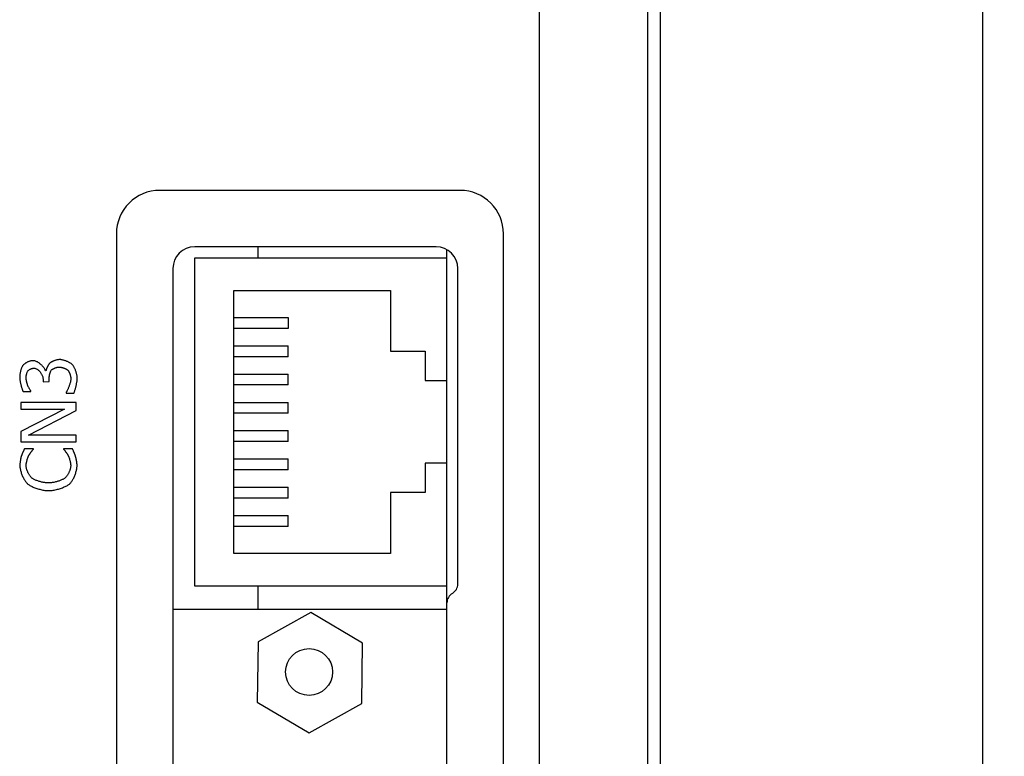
# Model space of a CAD drawing. Header units: millimetres. Extents: x 1026 to 1372, y 127 to 478.
# Tile 18 of 33: x 1116 to 1162, y 356 to 390. Entities that reach past the tile are written whole.
import ezdxf

# ---------------------------------------------------------------- set-up
doc = ezdxf.new("R2010")
doc.units = ezdxf.units.MM
doc.layers.get('Defpoints').update_dxf_attribs({"color": 8})
doc.styles.add('Dimemsions', font='isocp.shx', dxfattribs={"bigfont": 'chineset.shx'})
doc.dimstyles.new('ISO-25', dxfattribs={"dimtxt": 3, "dimasz": 3, "dimexe": 1, "dimexo": 1, "dimgap": 1, "dimtad": 1, "dimdsep": 46, "dimtxsty": 'Dimemsions', "dimcen": 0, "dimclrd": 2, "dimclre": 2, "dimclrt": 2, "dimazin": 2, "dimtfac": 1, "dimtmove": 0, "dimatfit": 3, "dimfxl": 0, "dimarcsym": 0})

# ---------------------------------------------------------------- blocks, each defined once
blk = doc.blocks.new('*D13')
at = {"color": 2, "lineweight": -2}
for p, q in [((1140.806, 421.284), (1161.638, 421.284)), ((1160.638, 415.284), (1160.638, 271.284)), ((1140.806, 265.284), (1161.638, 265.284))]:
    blk.add_line(p, q, dxfattribs=at)
at = {"color": 2}
for points in [[(1159.638, 415.284), (1161.638, 415.284), (1160.638, 421.284)], [(1159.638, 271.284), (1161.638, 271.284), (1160.638, 265.284)]]:
    blk.add_solid(points, dxfattribs=at)
at = {"layer": 'Defpoints', "color": 0}
for p in [(1139.806, 421.284), (1139.806, 265.284), (1160.638, 265.284)]:
    blk.add_point(p, dxfattribs=at)
at = {"color": 2, "insert": (1154.638, 343.197), "char_height": 10, "attachment_point": 5, "rotation": 90, "style": 'Dimemsions'}
blk.add_mtext('156', dxfattribs=at)

msp = doc.modelspace()

# ---------------------------------------------------------------- linework, layer by layer
at = {"color": 7, "linetype": 'Continuous'}
for p, q in [((1145.806, 422.291), (1145.806, 262.284)), ((1140.249, 417.498), (1140.249, 277.07)), ((1145.242, 277.07), (1145.242, 417.498)), ((1136.606, 381.804), (1122.806, 381.804)), ((1120.806, 379.804), (1120.806, 275.084)), ((1138.606, 275.084), (1138.606, 379.804)), ((1135.506, 379.204), (1124.406, 379.204)), ((1127.306, 379.204), (1127.306, 378.704)), ((1136.006, 332.724), (1136.006, 379.057)), ((1124.406, 363.604), (1124.406, 378.704)), ((1124.406, 378.704), (1136.006, 378.704)), ((1123.406, 378.204), (1123.406, 332.724)), ((1136.506, 363.704), (1136.506, 378.204)), ((1126.206, 365.104), (1126.206, 377.204)), ((1126.206, 377.204), (1133.406, 377.204)), ((1133.406, 377.204), (1133.406, 374.404)), ((1126.206, 375.954), (1128.706, 375.954)), ((1128.706, 375.954), (1128.706, 375.454)), ((1128.706, 375.454), (1126.206, 375.454)), ((1126.206, 374.654), (1128.706, 374.654)), ((1128.706, 374.154), (1128.706, 374.654)), ((1118.065, 374.005), (1118.042, 373.999)), ((1118.088, 374.01), (1118.065, 374.005)), ((1118.111, 374.014), (1118.088, 374.01)), ((1118.134, 374.017), (1118.111, 374.014)), ((1118.156, 374.02), (1118.134, 374.017)), ((1118.178, 374.021), (1118.156, 374.02)), ((1118.199, 374.021), (1118.178, 374.021)), ((1118.221, 374.021), (1118.199, 374.021)), ((1118.244, 374.019), (1118.221, 374.021)), ((1118.268, 374.016), (1118.244, 374.019)), ((1118.293, 374.013), (1118.268, 374.016)), ((1118.319, 374.008), (1118.293, 374.013)), ((1118.345, 374.002), (1118.319, 374.008)), ((1118.372, 373.995), (1118.345, 374.002)), ((1128.706, 374.154), (1126.206, 374.154)), ((1133.406, 374.404), (1135.006, 374.404)), ((1135.006, 374.404), (1135.006, 373.054)), ((1116.417, 373.552), (1116.41, 373.528)), ((1116.425, 373.576), (1116.417, 373.552)), ((1116.433, 373.599), (1116.425, 373.576)), ((1116.441, 373.621), (1116.433, 373.599)), ((1116.449, 373.642), (1116.441, 373.621)), ((1116.458, 373.663), (1116.449, 373.642)), ((1116.466, 373.682), (1116.458, 373.663)), ((1116.475, 373.7), (1116.466, 373.682)), ((1116.484, 373.717), (1116.475, 373.7)), ((1116.494, 373.732), (1116.484, 373.717)), ((1116.503, 373.746), (1116.494, 373.732)), ((1116.514, 373.76), (1116.503, 373.746)), ((1116.526, 373.774), (1116.514, 373.76)), ((1116.54, 373.788), (1116.526, 373.774)), ((1116.555, 373.801), (1116.54, 373.788)), ((1116.571, 373.815), (1116.555, 373.801)), ((1116.588, 373.828), (1116.571, 373.815)), ((1116.606, 373.841), (1116.588, 373.828)), ((1116.625, 373.854), (1116.606, 373.841)), ((1116.645, 373.866), (1116.625, 373.854)), ((1116.666, 373.878), (1116.645, 373.866)), ((1116.687, 373.89), (1116.666, 373.878)), ((1116.709, 373.901), (1116.687, 373.89)), ((1116.731, 373.911), (1116.709, 373.901)), ((1116.753, 373.921), (1116.731, 373.911)), ((1116.776, 373.93), (1116.753, 373.921)), ((1116.773, 373.535), (1116.794, 373.55)), ((1116.799, 373.938), (1116.776, 373.93)), ((1116.794, 373.55), (1116.817, 373.565)), ((1116.822, 373.946), (1116.799, 373.938)), ((1116.817, 373.565), (1116.836, 373.575)), ((1116.844, 373.953), (1116.822, 373.946)), ((1116.836, 373.575), (1116.848, 373.582)), ((1116.867, 373.958), (1116.844, 373.953)), ((1116.848, 373.582), (1116.861, 373.588)), ((1116.861, 373.588), (1116.875, 373.594)), ((1116.889, 373.963), (1116.867, 373.958)), ((1116.875, 373.594), (1116.888, 373.6)), ((1116.888, 373.6), (1116.902, 373.605)), ((1116.91, 373.967), (1116.889, 373.963)), ((1116.902, 373.605), (1116.915, 373.61)), ((1116.932, 373.97), (1116.91, 373.967)), ((1116.915, 373.61), (1116.929, 373.614)), ((1116.929, 373.614), (1116.943, 373.618)), ((1116.953, 373.972), (1116.932, 373.97)), ((1116.943, 373.618), (1116.963, 373.622)), ((1116.972, 373.972), (1116.953, 373.972)), ((1116.963, 373.622), (1116.989, 373.626)), ((1116.999, 373.971), (1116.972, 373.972)), ((1116.989, 373.626), (1117.007, 373.626)), ((1117.027, 373.967), (1116.999, 373.971)), ((1117.007, 373.626), (1117.033, 373.625)), ((1117.055, 373.96), (1117.027, 373.967)), ((1117.033, 373.625), (1117.059, 373.621)), ((1117.084, 373.951), (1117.055, 373.96)), ((1117.059, 373.621), (1117.085, 373.614)), ((1117.114, 373.94), (1117.084, 373.951)), ((1117.085, 373.614), (1117.111, 373.604)), ((1117.111, 373.604), (1117.136, 373.592)), ((1117.144, 373.926), (1117.114, 373.94)), ((1117.136, 373.592), (1117.161, 373.578)), ((1117.174, 373.911), (1117.144, 373.926)), ((1117.161, 373.578), (1117.186, 373.562)), ((1117.204, 373.894), (1117.174, 373.911)), ((1117.186, 373.562), (1117.21, 373.543)), ((1117.233, 373.875), (1117.204, 373.894)), ((1117.263, 373.855), (1117.233, 373.875)), ((1117.291, 373.833), (1117.263, 373.855)), ((1117.32, 373.81), (1117.291, 373.833)), ((1117.347, 373.786), (1117.32, 373.81)), ((1117.373, 373.762), (1117.347, 373.786)), ((1117.398, 373.737), (1117.373, 373.762)), ((1117.421, 373.711), (1117.398, 373.737)), ((1117.443, 373.684), (1117.421, 373.711)), ((1117.464, 373.658), (1117.443, 373.684)), ((1117.482, 373.631), (1117.464, 373.658)), ((1117.498, 373.605), (1117.482, 373.631)), ((1117.513, 373.579), (1117.498, 373.605)), ((1117.524, 373.553), (1117.513, 373.579)), ((1117.534, 373.528), (1117.524, 373.553)), ((1117.578, 373.551), (1117.574, 373.538)), ((1117.582, 373.565), (1117.578, 373.551)), ((1117.587, 373.579), (1117.582, 373.565)), ((1117.593, 373.594), (1117.587, 373.579)), ((1117.599, 373.61), (1117.593, 373.594)), ((1117.605, 373.626), (1117.599, 373.61)), ((1117.611, 373.642), (1117.605, 373.626)), ((1117.618, 373.658), (1117.611, 373.642)), ((1117.626, 373.675), (1117.618, 373.658)), ((1117.633, 373.691), (1117.626, 373.675)), ((1117.641, 373.707), (1117.633, 373.691)), ((1117.649, 373.723), (1117.641, 373.707)), ((1117.658, 373.739), (1117.649, 373.723)), ((1117.666, 373.755), (1117.658, 373.739)), ((1117.675, 373.77), (1117.666, 373.755)), ((1117.684, 373.784), (1117.675, 373.77)), ((1117.693, 373.798), (1117.684, 373.784)), ((1117.702, 373.811), (1117.693, 373.798)), ((1117.711, 373.823), (1117.702, 373.811)), ((1117.72, 373.834), (1117.711, 373.823)), ((1117.73, 373.845), (1117.72, 373.834)), ((1117.739, 373.855), (1117.73, 373.845)), ((1117.751, 373.865), (1117.739, 373.855)), ((1117.764, 373.875), (1117.751, 373.865)), ((1117.778, 373.885), (1117.764, 373.875)), ((1117.793, 373.895), (1117.778, 373.885)), ((1117.81, 373.905), (1117.793, 373.895)), ((1117.828, 373.915), (1117.81, 373.905)), ((1117.825, 373.546), (1117.841, 373.56)), ((1117.846, 373.925), (1117.828, 373.915)), ((1117.841, 373.56), (1117.853, 373.569)), ((1117.866, 373.935), (1117.846, 373.925)), ((1117.853, 373.569), (1117.866, 373.578)), ((1117.886, 373.945), (1117.866, 373.935)), ((1117.866, 373.578), (1117.879, 373.587)), ((1117.879, 373.587), (1117.894, 373.595)), ((1117.907, 373.954), (1117.886, 373.945)), ((1117.894, 373.595), (1117.909, 373.603)), ((1117.929, 373.963), (1117.907, 373.954)), ((1117.909, 373.603), (1117.924, 373.612)), ((1117.924, 373.612), (1117.941, 373.619)), ((1117.951, 373.971), (1117.929, 373.963)), ((1117.941, 373.619), (1117.958, 373.627)), ((1117.973, 373.979), (1117.951, 373.971)), ((1117.958, 373.627), (1117.975, 373.634)), ((1117.996, 373.986), (1117.973, 373.979)), ((1117.975, 373.634), (1117.993, 373.641)), ((1117.993, 373.641), (1118.011, 373.647)), ((1118.019, 373.993), (1117.996, 373.986)), ((1118.011, 373.647), (1118.029, 373.652)), ((1118.042, 373.999), (1118.019, 373.993)), ((1118.029, 373.652), (1118.047, 373.658)), ((1118.047, 373.658), (1118.066, 373.662)), ((1118.066, 373.662), (1118.084, 373.666)), ((1118.084, 373.666), (1118.103, 373.67)), ((1118.103, 373.67), (1118.121, 373.672)), ((1118.121, 373.672), (1118.139, 373.674)), ((1118.139, 373.674), (1118.157, 373.676)), ((1118.157, 373.676), (1118.174, 373.676)), ((1118.174, 373.676), (1118.192, 373.676)), ((1118.192, 373.676), (1118.21, 373.674)), ((1118.21, 373.674), (1118.228, 373.673)), ((1118.228, 373.673), (1118.246, 373.67)), ((1118.246, 373.67), (1118.265, 373.667)), ((1118.265, 373.667), (1118.283, 373.664)), ((1118.283, 373.664), (1118.302, 373.659)), ((1118.302, 373.659), (1118.321, 373.655)), ((1118.321, 373.655), (1118.34, 373.65)), ((1118.34, 373.65), (1118.358, 373.644)), ((1118.358, 373.644), (1118.377, 373.638)), ((1118.399, 373.987), (1118.372, 373.995)), ((1118.377, 373.638), (1118.395, 373.631)), ((1118.395, 373.631), (1118.413, 373.625)), ((1118.426, 373.979), (1118.399, 373.987)), ((1118.413, 373.625), (1118.43, 373.617)), ((1118.453, 373.97), (1118.426, 373.979)), ((1118.43, 373.617), (1118.447, 373.61)), ((1118.447, 373.61), (1118.464, 373.602)), ((1118.48, 373.96), (1118.453, 373.97)), ((1118.464, 373.602), (1118.48, 373.595)), ((1118.507, 373.95), (1118.48, 373.96)), ((1118.48, 373.595), (1118.495, 373.586)), ((1118.495, 373.586), (1118.51, 373.578)), ((1118.534, 373.939), (1118.507, 373.95)), ((1118.51, 373.578), (1118.523, 373.57)), ((1118.523, 373.57), (1118.536, 373.561)), ((1118.561, 373.927), (1118.534, 373.939)), ((1118.536, 373.561), (1118.548, 373.553)), ((1118.548, 373.553), (1118.559, 373.544)), ((1118.586, 373.915), (1118.561, 373.927)), ((1118.611, 373.903), (1118.586, 373.915)), ((1118.636, 373.89), (1118.611, 373.903)), ((1118.659, 373.878), (1118.636, 373.89)), ((1118.681, 373.864), (1118.659, 373.878)), ((1118.702, 373.851), (1118.681, 373.864)), ((1118.722, 373.838), (1118.702, 373.851)), ((1118.74, 373.824), (1118.722, 373.838)), ((1118.756, 373.811), (1118.74, 373.824)), ((1118.771, 373.797), (1118.756, 373.811)), ((1118.786, 373.782), (1118.771, 373.797)), ((1118.8, 373.766), (1118.786, 373.782)), ((1118.814, 373.747), (1118.8, 373.766)), ((1118.829, 373.726), (1118.814, 373.747)), ((1118.843, 373.704), (1118.829, 373.726)), ((1118.856, 373.681), (1118.843, 373.704)), ((1118.87, 373.656), (1118.856, 373.681)), ((1118.883, 373.63), (1118.87, 373.656)), ((1118.896, 373.603), (1118.883, 373.63)), ((1118.908, 373.575), (1118.896, 373.603)), ((1118.92, 373.547), (1118.908, 373.575)), ((1116.36, 373.256), (1116.359, 373.233)), ((1116.359, 373.233), (1116.359, 373.211)), ((1116.359, 373.211), (1116.359, 373.188)), ((1116.359, 373.188), (1116.361, 373.164)), ((1116.362, 373.279), (1116.36, 373.256)), ((1116.361, 373.164), (1116.363, 373.138)), ((1116.364, 373.303), (1116.362, 373.279)), ((1116.363, 373.138), (1116.366, 373.11)), ((1116.367, 373.328), (1116.364, 373.303)), ((1116.366, 373.11), (1116.37, 373.081)), ((1116.371, 373.353), (1116.367, 373.328)), ((1116.375, 373.378), (1116.371, 373.353)), ((1116.38, 373.403), (1116.375, 373.378)), ((1116.385, 373.428), (1116.38, 373.403)), ((1116.39, 373.454), (1116.385, 373.428)), ((1116.397, 373.479), (1116.39, 373.454)), ((1116.403, 373.504), (1116.397, 373.479)), ((1116.41, 373.528), (1116.403, 373.504)), ((1116.653, 373.201), (1116.655, 373.226)), ((1116.653, 373.178), (1116.653, 373.201)), ((1116.654, 373.159), (1116.653, 373.178)), ((1116.655, 373.145), (1116.654, 373.159)), ((1116.655, 373.226), (1116.657, 373.247)), ((1116.657, 373.131), (1116.655, 373.145)), ((1116.657, 373.247), (1116.659, 373.261)), ((1116.659, 373.116), (1116.657, 373.131)), ((1116.659, 373.261), (1116.661, 373.275)), ((1116.661, 373.1), (1116.659, 373.116)), ((1116.661, 373.275), (1116.664, 373.289)), ((1116.663, 373.084), (1116.661, 373.1)), ((1116.664, 373.289), (1116.666, 373.304)), ((1116.666, 373.304), (1116.669, 373.318)), ((1116.669, 373.318), (1116.673, 373.333)), ((1116.673, 373.333), (1116.676, 373.348)), ((1116.676, 373.348), (1116.68, 373.362)), ((1116.68, 373.362), (1116.684, 373.376)), ((1116.684, 373.376), (1116.688, 373.39)), ((1116.688, 373.39), (1116.692, 373.404)), ((1116.692, 373.404), (1116.699, 373.424)), ((1116.699, 373.424), (1116.708, 373.449)), ((1116.708, 373.449), (1116.718, 373.47)), ((1116.718, 373.47), (1116.729, 373.489)), ((1116.729, 373.489), (1116.74, 373.504)), ((1116.74, 373.504), (1116.755, 373.519)), ((1116.755, 373.519), (1116.773, 373.535)), ((1117.21, 373.543), (1117.233, 373.523)), ((1117.233, 373.523), (1117.256, 373.502)), ((1117.256, 373.502), (1117.278, 373.478)), ((1117.278, 373.478), (1117.298, 373.454)), ((1117.298, 373.454), (1117.318, 373.428)), ((1117.318, 373.428), (1117.336, 373.401)), ((1117.336, 373.401), (1117.353, 373.374)), ((1117.353, 373.374), (1117.369, 373.345)), ((1117.369, 373.345), (1117.383, 373.316)), ((1117.383, 373.316), (1117.396, 373.287)), ((1117.396, 373.287), (1117.407, 373.257)), ((1117.407, 373.257), (1117.416, 373.227)), ((1117.416, 373.227), (1117.423, 373.198)), ((1117.423, 373.198), (1117.429, 373.168)), ((1117.429, 373.168), (1117.432, 373.139)), ((1117.432, 373.139), (1117.438, 372.997)), ((1117.54, 373.503), (1117.534, 373.528)), ((1117.565, 373.503), (1117.54, 373.503)), ((1117.567, 373.514), (1117.565, 373.503)), ((1117.57, 373.525), (1117.567, 373.514)), ((1117.574, 373.538), (1117.57, 373.525)), ((1117.713, 373.008), (1117.716, 373.156)), ((1117.716, 373.171), (1117.717, 373.187)), ((1117.716, 373.156), (1117.716, 373.171)), ((1117.717, 373.187), (1117.718, 373.204)), ((1117.718, 373.204), (1117.72, 373.221)), ((1117.72, 373.221), (1117.722, 373.239)), ((1117.722, 373.239), (1117.725, 373.257)), ((1117.725, 373.257), (1117.727, 373.275)), ((1117.727, 373.275), (1117.73, 373.294)), ((1117.73, 373.294), (1117.734, 373.312)), ((1117.734, 373.312), (1117.737, 373.33)), ((1117.737, 373.33), (1117.741, 373.348)), ((1117.741, 373.348), (1117.745, 373.366)), ((1117.745, 373.366), (1117.75, 373.384)), ((1117.75, 373.384), (1117.755, 373.401)), ((1117.755, 373.401), (1117.759, 373.418)), ((1117.759, 373.418), (1117.765, 373.434)), ((1117.765, 373.434), (1117.77, 373.45)), ((1117.77, 373.45), (1117.775, 373.464)), ((1117.775, 373.464), (1117.781, 373.478)), ((1117.781, 373.478), (1117.787, 373.491)), ((1117.787, 373.491), (1117.796, 373.509)), ((1117.796, 373.509), (1117.809, 373.528)), ((1117.809, 373.528), (1117.825, 373.546)), ((1118.559, 373.544), (1118.574, 373.532)), ((1118.574, 373.532), (1118.588, 373.516)), ((1118.588, 373.516), (1118.597, 373.504)), ((1118.597, 373.504), (1118.606, 373.49)), ((1118.606, 373.49), (1118.615, 373.476)), ((1118.615, 373.476), (1118.624, 373.461)), ((1118.624, 373.461), (1118.632, 373.445)), ((1118.632, 373.445), (1118.64, 373.428)), ((1118.64, 373.428), (1118.648, 373.411)), ((1118.648, 373.411), (1118.655, 373.393)), ((1118.655, 373.393), (1118.662, 373.375)), ((1118.662, 373.375), (1118.669, 373.357)), ((1118.669, 373.357), (1118.675, 373.338)), ((1118.675, 373.338), (1118.681, 373.319)), ((1118.681, 373.319), (1118.687, 373.301)), ((1118.687, 373.301), (1118.692, 373.282)), ((1118.692, 373.282), (1118.696, 373.264)), ((1118.696, 373.264), (1118.7, 373.246)), ((1118.7, 373.246), (1118.703, 373.228)), ((1118.703, 373.228), (1118.706, 373.211)), ((1118.709, 373.103), (1118.705, 373.076)), ((1118.706, 373.211), (1118.709, 373.195)), ((1118.709, 373.195), (1118.71, 373.179)), ((1118.711, 373.128), (1118.709, 373.103)), ((1118.71, 373.179), (1118.711, 373.165)), ((1118.711, 373.165), (1118.711, 373.151)), ((1118.711, 373.151), (1118.711, 373.128)), ((1118.932, 373.518), (1118.92, 373.547)), ((1118.942, 373.488), (1118.932, 373.518)), ((1118.953, 373.458), (1118.942, 373.488)), ((1118.962, 373.428), (1118.953, 373.458)), ((1118.971, 373.398), (1118.962, 373.428)), ((1118.978, 373.368), (1118.971, 373.398)), ((1118.985, 373.338), (1118.978, 373.368)), ((1118.991, 373.309), (1118.985, 373.338)), ((1118.996, 373.28), (1118.991, 373.309)), ((1119, 373.251), (1118.996, 373.28)), ((1119.003, 373.224), (1119, 373.251)), ((1119.002, 373.092), (1119.004, 373.12)), ((1119.005, 373.197), (1119.003, 373.224)), ((1119.004, 373.12), (1119.005, 373.147)), ((1119.006, 373.172), (1119.005, 373.197)), ((1119.005, 373.147), (1119.006, 373.172)), ((1126.206, 373.354), (1128.706, 373.354)), ((1128.706, 372.854), (1128.706, 373.354)), ((1116.37, 373.081), (1116.375, 373.051)), ((1116.375, 373.051), (1116.38, 373.02)), ((1116.38, 373.02), (1116.386, 372.988)), ((1116.386, 372.988), (1116.393, 372.955)), ((1116.393, 372.955), (1116.399, 372.923)), ((1116.399, 372.923), (1116.407, 372.89)), ((1116.407, 372.89), (1116.415, 372.857)), ((1116.415, 372.857), (1116.423, 372.825)), ((1116.423, 372.825), (1116.431, 372.793)), ((1116.431, 372.793), (1116.439, 372.761)), ((1116.439, 372.761), (1116.448, 372.731)), ((1116.448, 372.731), (1116.457, 372.702)), ((1116.457, 372.702), (1116.466, 372.674)), ((1116.466, 372.674), (1116.474, 372.648)), ((1116.474, 372.648), (1116.483, 372.624)), ((1116.666, 373.068), (1116.663, 373.084)), ((1116.669, 373.051), (1116.666, 373.068)), ((1116.673, 373.034), (1116.669, 373.051)), ((1116.676, 373.017), (1116.673, 373.034)), ((1116.68, 373), (1116.676, 373.017)), ((1116.684, 372.983), (1116.68, 373)), ((1116.688, 372.966), (1116.684, 372.983)), ((1116.693, 372.949), (1116.688, 372.966)), ((1116.697, 372.933), (1116.693, 372.949)), ((1116.702, 372.917), (1116.697, 372.933)), ((1116.706, 372.901), (1116.702, 372.917)), ((1116.711, 372.886), (1116.706, 372.901)), ((1116.715, 372.871), (1116.711, 372.886)), ((1116.72, 372.857), (1116.715, 372.871)), ((1116.724, 372.844), (1116.72, 372.857)), ((1116.729, 372.831), (1116.724, 372.844)), ((1116.733, 372.82), (1116.729, 372.831)), ((1116.74, 372.804), (1116.733, 372.82)), ((1116.751, 372.782), (1116.74, 372.804)), ((1116.763, 372.758), (1116.751, 372.782)), ((1116.775, 372.734), (1116.763, 372.758)), ((1116.788, 372.71), (1116.775, 372.734)), ((1116.798, 372.693), (1116.788, 372.71)), ((1116.808, 372.675), (1116.798, 372.693)), ((1116.822, 372.652), (1116.808, 372.675)), ((1116.835, 372.631), (1116.822, 372.652)), ((1117.438, 372.997), (1117.713, 373.008)), ((1118.569, 372.651), (1118.557, 372.624)), ((1118.582, 372.679), (1118.569, 372.651)), ((1118.594, 372.708), (1118.582, 372.679)), ((1118.606, 372.738), (1118.594, 372.708)), ((1118.618, 372.768), (1118.606, 372.738)), ((1118.63, 372.8), (1118.618, 372.768)), ((1118.641, 372.832), (1118.63, 372.8)), ((1118.652, 372.864), (1118.641, 372.832)), ((1118.662, 372.895), (1118.652, 372.864)), ((1118.671, 372.927), (1118.662, 372.895)), ((1118.68, 372.958), (1118.671, 372.927)), ((1118.688, 372.989), (1118.68, 372.958)), ((1118.695, 373.019), (1118.688, 372.989)), ((1118.7, 373.048), (1118.695, 373.019)), ((1118.705, 373.076), (1118.7, 373.048)), ((1118.91, 372.642), (1118.918, 372.672)), ((1118.918, 372.672), (1118.927, 372.703)), ((1118.927, 372.703), (1118.935, 372.735)), ((1118.935, 372.735), (1118.944, 372.768)), ((1118.944, 372.768), (1118.952, 372.801)), ((1118.952, 372.801), (1118.959, 372.834)), ((1118.959, 372.834), (1118.966, 372.868)), ((1118.966, 372.868), (1118.973, 372.902)), ((1118.973, 372.902), (1118.979, 372.935)), ((1118.979, 372.935), (1118.985, 372.968)), ((1118.985, 372.968), (1118.99, 373)), ((1118.99, 373), (1118.995, 373.032)), ((1118.995, 373.032), (1118.999, 373.063)), ((1118.999, 373.063), (1119.002, 373.092)), ((1128.706, 372.854), (1126.206, 372.854)), ((1135.006, 373.054), (1136.006, 373.054)), ((1116.483, 372.624), (1116.491, 372.601)), ((1116.491, 372.601), (1116.5, 372.581)), ((1116.5, 372.581), (1116.508, 372.563)), ((1116.508, 372.563), (1116.515, 372.548)), ((1116.515, 372.548), (1116.875, 372.548)), ((1116.848, 372.611), (1116.835, 372.631)), ((1116.859, 372.593), (1116.848, 372.611)), ((1116.869, 372.578), (1116.859, 372.593)), ((1116.875, 372.569), (1116.869, 372.578)), ((1116.875, 372.548), (1116.875, 372.569)), ((1118.499, 372.517), (1118.489, 372.503)), ((1118.489, 372.503), (1118.489, 372.478)), ((1118.489, 372.478), (1118.849, 372.478)), ((1118.51, 372.534), (1118.499, 372.517)), ((1118.521, 372.554), (1118.51, 372.534)), ((1118.533, 372.575), (1118.521, 372.554)), ((1118.545, 372.599), (1118.533, 372.575)), ((1118.557, 372.624), (1118.545, 372.599)), ((1118.849, 372.478), (1118.858, 372.495)), ((1118.858, 372.495), (1118.866, 372.515)), ((1118.866, 372.515), (1118.874, 372.537)), ((1118.874, 372.537), (1118.883, 372.56)), ((1118.883, 372.56), (1118.892, 372.586)), ((1118.892, 372.586), (1118.901, 372.613)), ((1118.901, 372.613), (1118.91, 372.642)), ((1116.412, 372.056), (1116.412, 371.741)), ((1118.952, 372.056), (1116.412, 372.056)), ((1118.423, 371.741), (1116.412, 370.718)), ((1116.412, 371.741), (1118.423, 371.741)), ((1118.952, 371.677), (1118.952, 372.056)), ((1126.206, 372.054), (1128.706, 372.054)), ((1128.706, 371.554), (1128.706, 372.054)), ((1116.762, 370.553), (1118.952, 371.677)), ((1128.706, 371.554), (1126.206, 371.554)), ((1116.412, 370.718), (1116.412, 370.238)), ((1118.952, 370.553), (1116.762, 370.553)), ((1118.952, 370.238), (1118.952, 370.553)), ((1126.206, 370.754), (1128.706, 370.754)), ((1128.706, 370.254), (1128.706, 370.754)), ((1116.412, 370.238), (1118.952, 370.238)), ((1128.706, 370.254), (1126.206, 370.254)), ((1116.407, 369.476), (1116.403, 369.456)), ((1116.41, 369.494), (1116.407, 369.476)), ((1116.414, 369.512), (1116.41, 369.494)), ((1116.418, 369.529), (1116.414, 369.512)), ((1116.422, 369.545), (1116.418, 369.529)), ((1116.426, 369.56), (1116.422, 369.545)), ((1116.429, 369.573), (1116.426, 369.56)), ((1116.433, 369.586), (1116.429, 369.573)), ((1116.436, 369.597), (1116.433, 369.586)), ((1116.441, 369.608), (1116.436, 369.597)), ((1116.445, 369.621), (1116.441, 369.608)), ((1116.45, 369.634), (1116.445, 369.621)), ((1116.455, 369.647), (1116.45, 369.634)), ((1116.461, 369.662), (1116.455, 369.647)), ((1116.467, 369.676), (1116.461, 369.662)), ((1116.473, 369.691), (1116.467, 369.676)), ((1116.48, 369.707), (1116.473, 369.691)), ((1116.486, 369.722), (1116.48, 369.707)), ((1116.493, 369.738), (1116.486, 369.722)), ((1116.5, 369.754), (1116.493, 369.738)), ((1116.507, 369.77), (1116.5, 369.754)), ((1116.514, 369.786), (1116.507, 369.77)), ((1116.521, 369.801), (1116.514, 369.786)), ((1116.528, 369.817), (1116.521, 369.801)), ((1116.536, 369.832), (1116.528, 369.817)), ((1116.543, 369.847), (1116.536, 369.832)), ((1116.549, 369.861), (1116.543, 369.847)), ((1116.556, 369.875), (1116.549, 369.861)), ((1116.563, 369.888), (1116.556, 369.875)), ((1116.569, 369.901), (1116.563, 369.888)), ((1116.575, 369.913), (1116.569, 369.901)), ((1116.581, 369.924), (1116.575, 369.913)), ((1116.989, 369.924), (1116.581, 369.924)), ((1116.715, 369.457), (1116.721, 369.478)), ((1116.721, 369.478), (1116.728, 369.498)), ((1116.728, 369.498), (1116.735, 369.517)), ((1116.735, 369.517), (1116.742, 369.535)), ((1116.742, 369.535), (1116.749, 369.552)), ((1116.749, 369.552), (1116.756, 369.569)), ((1116.756, 369.569), (1116.763, 369.584)), ((1116.763, 369.584), (1116.77, 369.598)), ((1116.77, 369.598), (1116.777, 369.611)), ((1116.777, 369.611), (1116.784, 369.623)), ((1116.784, 369.623), (1116.792, 369.637)), ((1116.792, 369.637), (1116.8, 369.65)), ((1116.8, 369.65), (1116.809, 369.664)), ((1116.809, 369.664), (1116.818, 369.678)), ((1116.818, 369.678), (1116.827, 369.692)), ((1116.827, 369.692), (1116.837, 369.706)), ((1116.837, 369.706), (1116.847, 369.72)), ((1116.847, 369.72), (1116.857, 369.734)), ((1116.857, 369.734), (1116.868, 369.747)), ((1116.868, 369.747), (1116.878, 369.761)), ((1116.878, 369.761), (1116.888, 369.775)), ((1116.888, 369.775), (1116.898, 369.788)), ((1116.898, 369.788), (1116.908, 369.801)), ((1116.908, 369.801), (1116.918, 369.813)), ((1116.918, 369.813), (1116.928, 369.825)), ((1116.928, 369.825), (1116.937, 369.836)), ((1116.937, 369.836), (1116.95, 369.852)), ((1116.95, 369.852), (1116.966, 369.872)), ((1116.966, 369.872), (1116.98, 369.887)), ((1116.98, 369.887), (1116.989, 369.897)), ((1116.989, 369.897), (1116.989, 369.924)), ((1118.376, 369.924), (1118.376, 369.899)), ((1118.779, 369.924), (1118.376, 369.924)), ((1118.376, 369.899), (1118.384, 369.891)), ((1118.384, 369.891), (1118.397, 369.876)), ((1118.397, 369.876), (1118.413, 369.858)), ((1118.413, 369.858), (1118.43, 369.838)), ((1118.43, 369.838), (1118.444, 369.821)), ((1118.444, 369.821), (1118.453, 369.809)), ((1118.453, 369.809), (1118.463, 369.797)), ((1118.463, 369.797), (1118.472, 369.784)), ((1118.472, 369.784), (1118.482, 369.771)), ((1118.482, 369.771), (1118.492, 369.758)), ((1118.492, 369.758), (1118.502, 369.745)), ((1118.502, 369.745), (1118.512, 369.732)), ((1118.512, 369.732), (1118.521, 369.718)), ((1118.521, 369.718), (1118.531, 369.705)), ((1118.531, 369.705), (1118.54, 369.692)), ((1118.54, 369.692), (1118.549, 369.679)), ((1118.549, 369.679), (1118.557, 369.666)), ((1118.557, 369.666), (1118.565, 369.653)), ((1118.565, 369.653), (1118.573, 369.641)), ((1118.573, 369.641), (1118.58, 369.629)), ((1118.58, 369.629), (1118.587, 369.616)), ((1118.587, 369.616), (1118.593, 369.602)), ((1118.593, 369.602), (1118.601, 369.586)), ((1118.601, 369.586), (1118.608, 369.569)), ((1118.608, 369.569), (1118.615, 369.551)), ((1118.615, 369.551), (1118.622, 369.532)), ((1118.622, 369.532), (1118.629, 369.512)), ((1118.629, 369.512), (1118.636, 369.491)), ((1118.636, 369.491), (1118.643, 369.47)), ((1118.784, 369.913), (1118.779, 369.924)), ((1118.82, 369.836), (1118.784, 369.913)), ((1118.827, 369.822), (1118.82, 369.836)), ((1118.84, 369.793), (1118.827, 369.822)), ((1118.847, 369.778), (1118.84, 369.793)), ((1118.854, 369.762), (1118.847, 369.778)), ((1118.86, 369.747), (1118.854, 369.762)), ((1118.867, 369.732), (1118.86, 369.747)), ((1118.874, 369.717), (1118.867, 369.732)), ((1118.88, 369.701), (1118.874, 369.717)), ((1118.886, 369.686), (1118.88, 369.701)), ((1118.893, 369.671), (1118.886, 369.686)), ((1118.898, 369.656), (1118.893, 369.671)), ((1118.904, 369.642), (1118.898, 369.656)), ((1118.909, 369.627), (1118.904, 369.642)), ((1118.914, 369.613), (1118.909, 369.627)), ((1118.919, 369.599), (1118.914, 369.613)), ((1118.928, 369.572), (1118.919, 369.599)), ((1118.933, 369.557), (1118.928, 369.572)), ((1118.937, 369.541), (1118.933, 369.557)), ((1118.942, 369.524), (1118.937, 369.541)), ((1118.946, 369.507), (1118.942, 369.524)), ((1118.951, 369.49), (1118.946, 369.507)), ((1118.955, 369.472), (1118.951, 369.49)), ((1116.368, 369.173), (1116.367, 369.156)), ((1116.367, 369.156), (1116.367, 369.139)), ((1116.367, 369.139), (1116.368, 369.106)), ((1116.369, 369.191), (1116.368, 369.173)), ((1116.368, 369.106), (1116.371, 369.072)), ((1116.37, 369.21), (1116.369, 369.191)), ((1116.371, 369.23), (1116.37, 369.21)), ((1116.373, 369.25), (1116.371, 369.23)), ((1116.371, 369.072), (1116.375, 369.036)), ((1116.375, 369.27), (1116.373, 369.25)), ((1116.378, 369.291), (1116.375, 369.27)), ((1116.375, 369.036), (1116.381, 368.999)), ((1116.38, 369.312), (1116.378, 369.291)), ((1116.383, 369.333), (1116.38, 369.312)), ((1116.386, 369.354), (1116.383, 369.333)), ((1116.389, 369.375), (1116.386, 369.354)), ((1116.392, 369.396), (1116.389, 369.375)), ((1116.396, 369.416), (1116.392, 369.396)), ((1116.399, 369.437), (1116.396, 369.416)), ((1116.403, 369.456), (1116.399, 369.437)), ((1116.655, 369.156), (1116.657, 369.176)), ((1116.655, 369.137), (1116.655, 369.156)), ((1116.656, 369.116), (1116.655, 369.137)), ((1116.658, 369.094), (1116.656, 369.116)), ((1116.657, 369.176), (1116.658, 369.196)), ((1116.658, 369.196), (1116.66, 369.217)), ((1116.661, 369.071), (1116.658, 369.094)), ((1116.66, 369.217), (1116.663, 369.238)), ((1116.666, 369.047), (1116.661, 369.071)), ((1116.663, 369.238), (1116.667, 369.26)), ((1116.671, 369.022), (1116.666, 369.047)), ((1116.667, 369.26), (1116.67, 369.282)), ((1116.67, 369.282), (1116.675, 369.304)), ((1116.678, 368.996), (1116.671, 369.022)), ((1116.675, 369.304), (1116.68, 369.327)), ((1116.68, 369.327), (1116.685, 369.349)), ((1116.685, 369.349), (1116.69, 369.371)), ((1116.69, 369.371), (1116.696, 369.393)), ((1116.696, 369.393), (1116.702, 369.415)), ((1116.702, 369.415), (1116.708, 369.436)), ((1116.708, 369.436), (1116.715, 369.457)), ((1118.643, 369.47), (1118.65, 369.447)), ((1118.65, 369.447), (1118.656, 369.425)), ((1118.656, 369.425), (1118.663, 369.402)), ((1118.663, 369.402), (1118.669, 369.378)), ((1118.669, 369.378), (1118.674, 369.355)), ((1118.674, 369.355), (1118.68, 369.332)), ((1118.68, 369.332), (1118.685, 369.308)), ((1118.69, 369.023), (1118.683, 368.998)), ((1118.685, 369.308), (1118.689, 369.285)), ((1118.689, 369.285), (1118.693, 369.262)), ((1118.695, 369.048), (1118.69, 369.023)), ((1118.693, 369.262), (1118.697, 369.24)), ((1118.7, 369.072), (1118.695, 369.048)), ((1118.697, 369.24), (1118.7, 369.218)), ((1118.7, 369.218), (1118.702, 369.196)), ((1118.703, 369.095), (1118.7, 369.072)), ((1118.702, 369.196), (1118.704, 369.176)), ((1118.705, 369.117), (1118.703, 369.095)), ((1118.704, 369.176), (1118.705, 369.156)), ((1118.705, 369.156), (1118.705, 369.137)), ((1118.705, 369.137), (1118.705, 369.117)), ((1118.959, 369.453), (1118.955, 369.472)), ((1118.963, 369.434), (1118.959, 369.453)), ((1118.967, 369.415), (1118.963, 369.434)), ((1118.971, 369.395), (1118.967, 369.415)), ((1118.974, 369.375), (1118.971, 369.395)), ((1118.978, 369.355), (1118.974, 369.375)), ((1118.981, 369.335), (1118.978, 369.355)), ((1118.984, 369.314), (1118.981, 369.335)), ((1118.987, 369.294), (1118.984, 369.314)), ((1118.984, 368.997), (1118.99, 369.033)), ((1118.989, 369.273), (1118.987, 369.294)), ((1118.991, 369.253), (1118.989, 369.273)), ((1118.99, 369.033), (1118.994, 369.068)), ((1118.993, 369.232), (1118.991, 369.253)), ((1118.995, 369.212), (1118.993, 369.232)), ((1118.994, 369.068), (1118.997, 369.101)), ((1118.996, 369.192), (1118.995, 369.212)), ((1118.997, 369.172), (1118.996, 369.192)), ((1118.997, 369.152), (1118.997, 369.172)), ((1118.998, 369.133), (1118.997, 369.152)), ((1118.997, 369.101), (1118.998, 369.133)), ((1126.206, 369.454), (1128.706, 369.454)), ((1128.706, 368.954), (1128.706, 369.454)), ((1135.006, 369.254), (1135.006, 367.904)), ((1136.006, 369.254), (1135.006, 369.254)), ((1116.381, 368.999), (1116.389, 368.962)), ((1116.389, 368.962), (1116.398, 368.923)), ((1116.398, 368.923), (1116.408, 368.884)), ((1116.408, 368.884), (1116.42, 368.845)), ((1116.42, 368.845), (1116.433, 368.805)), ((1116.433, 368.805), (1116.447, 368.766)), ((1116.447, 368.766), (1116.462, 368.726)), ((1116.462, 368.726), (1116.478, 368.687)), ((1116.478, 368.687), (1116.495, 368.649)), ((1116.495, 368.649), (1116.513, 368.611)), ((1116.513, 368.611), (1116.531, 368.574)), ((1116.531, 368.574), (1116.55, 368.538)), ((1116.686, 368.97), (1116.678, 368.996)), ((1116.695, 368.944), (1116.686, 368.97)), ((1116.704, 368.917), (1116.695, 368.944)), ((1116.715, 368.89), (1116.704, 368.917)), ((1116.726, 368.863), (1116.715, 368.89)), ((1116.738, 368.836), (1116.726, 368.863)), ((1116.751, 368.81), (1116.738, 368.836)), ((1116.764, 368.784), (1116.751, 368.81)), ((1116.778, 368.758), (1116.764, 368.784)), ((1116.792, 368.733), (1116.778, 368.758)), ((1116.807, 368.709), (1116.792, 368.733)), ((1116.822, 368.686), (1116.807, 368.709)), ((1116.837, 368.664), (1116.822, 368.686)), ((1116.853, 368.644), (1116.837, 368.664)), ((1116.869, 368.624), (1116.853, 368.644)), ((1116.885, 368.606), (1116.869, 368.624)), ((1116.901, 368.59), (1116.885, 368.606)), ((1116.917, 368.575), (1116.901, 368.59)), ((1116.934, 368.562), (1116.917, 368.575)), ((1118.435, 368.57), (1118.415, 368.556)), ((1118.452, 368.584), (1118.435, 368.57)), ((1118.468, 368.598), (1118.452, 368.584)), ((1118.483, 368.614), (1118.468, 368.598)), ((1118.499, 368.632), (1118.483, 368.614)), ((1118.514, 368.651), (1118.499, 368.632)), ((1118.53, 368.671), (1118.514, 368.651)), ((1118.545, 368.693), (1118.53, 368.671)), ((1118.559, 368.715), (1118.545, 368.693)), ((1118.574, 368.739), (1118.559, 368.715)), ((1118.587, 368.763), (1118.574, 368.739)), ((1118.601, 368.789), (1118.587, 368.763)), ((1118.614, 368.814), (1118.601, 368.789)), ((1118.626, 368.84), (1118.614, 368.814)), ((1118.637, 368.867), (1118.626, 368.84)), ((1118.648, 368.893), (1118.637, 368.867)), ((1118.658, 368.92), (1118.648, 368.893)), ((1118.668, 368.946), (1118.658, 368.92)), ((1118.676, 368.972), (1118.668, 368.946)), ((1118.683, 368.998), (1118.676, 368.972)), ((1118.825, 368.541), (1118.843, 368.576)), ((1118.843, 368.576), (1118.86, 368.613)), ((1118.86, 368.613), (1118.877, 368.651)), ((1118.877, 368.651), (1118.893, 368.689)), ((1118.893, 368.689), (1118.909, 368.728)), ((1118.909, 368.728), (1118.923, 368.767)), ((1118.923, 368.767), (1118.936, 368.806)), ((1118.936, 368.806), (1118.948, 368.845)), ((1118.948, 368.845), (1118.959, 368.884)), ((1118.959, 368.884), (1118.969, 368.923)), ((1118.969, 368.923), (1118.977, 368.96)), ((1118.977, 368.96), (1118.984, 368.997)), ((1128.706, 368.954), (1126.206, 368.954)), ((1116.55, 368.538), (1116.57, 368.504)), ((1116.57, 368.504), (1116.59, 368.471)), ((1116.59, 368.471), (1116.611, 368.44)), ((1116.611, 368.44), (1116.632, 368.41)), ((1116.632, 368.41), (1116.653, 368.383)), ((1116.653, 368.383), (1116.674, 368.357)), ((1116.674, 368.357), (1116.696, 368.334)), ((1116.696, 368.334), (1116.717, 368.314)), ((1116.717, 368.314), (1116.74, 368.295)), ((1116.74, 368.295), (1116.767, 368.275)), ((1116.767, 368.275), (1116.796, 368.256)), ((1116.796, 368.256), (1116.827, 368.237)), ((1116.827, 368.237), (1116.861, 368.218)), ((1116.861, 368.218), (1116.897, 368.199)), ((1116.897, 368.199), (1116.935, 368.181)), ((1116.954, 368.548), (1116.934, 368.562)), ((1116.935, 368.181), (1116.975, 368.163)), ((1116.977, 368.535), (1116.954, 368.548)), ((1116.975, 368.163), (1117.016, 368.146)), ((1117.001, 368.521), (1116.977, 368.535)), ((1117.028, 368.508), (1117.001, 368.521)), ((1117.016, 368.146), (1117.058, 368.129)), ((1117.057, 368.495), (1117.028, 368.508)), ((1117.087, 368.482), (1117.057, 368.495)), ((1117.058, 368.129), (1117.102, 368.113)), ((1117.119, 368.469), (1117.087, 368.482)), ((1117.152, 368.457), (1117.119, 368.469)), ((1117.186, 368.445), (1117.152, 368.457)), ((1117.221, 368.433), (1117.186, 368.445)), ((1117.257, 368.422), (1117.221, 368.433)), ((1117.294, 368.411), (1117.257, 368.422)), ((1117.331, 368.402), (1117.294, 368.411)), ((1117.368, 368.392), (1117.331, 368.402)), ((1117.405, 368.384), (1117.368, 368.392)), ((1117.442, 368.376), (1117.405, 368.384)), ((1117.479, 368.369), (1117.442, 368.376)), ((1117.516, 368.363), (1117.479, 368.369)), ((1117.551, 368.358), (1117.516, 368.363)), ((1117.586, 368.354), (1117.551, 368.358)), ((1117.62, 368.351), (1117.586, 368.354)), ((1117.653, 368.349), (1117.62, 368.351)), ((1117.684, 368.349), (1117.653, 368.349)), ((1117.718, 368.349), (1117.684, 368.349)), ((1117.752, 368.351), (1117.718, 368.349)), ((1117.787, 368.355), (1117.752, 368.351)), ((1117.823, 368.359), (1117.787, 368.355)), ((1117.859, 368.364), (1117.823, 368.359)), ((1117.896, 368.37), (1117.859, 368.364)), ((1117.934, 368.377), (1117.896, 368.37)), ((1117.971, 368.386), (1117.934, 368.377)), ((1118.008, 368.394), (1117.971, 368.386)), ((1118.045, 368.404), (1118.008, 368.394)), ((1118.082, 368.414), (1118.045, 368.404)), ((1118.118, 368.425), (1118.082, 368.414)), ((1118.153, 368.437), (1118.118, 368.425)), ((1118.188, 368.449), (1118.153, 368.437)), ((1118.221, 368.461), (1118.188, 368.449)), ((1118.254, 368.474), (1118.221, 368.461)), ((1118.233, 368.099), (1118.279, 368.115)), ((1118.285, 368.487), (1118.254, 368.474)), ((1118.279, 368.115), (1118.323, 368.131)), ((1118.314, 368.501), (1118.285, 368.487)), ((1118.342, 368.515), (1118.314, 368.501)), ((1118.323, 368.131), (1118.366, 368.148)), ((1118.368, 368.528), (1118.342, 368.515)), ((1118.366, 368.148), (1118.408, 368.166)), ((1118.393, 368.542), (1118.368, 368.528)), ((1118.415, 368.556), (1118.393, 368.542)), ((1118.408, 368.166), (1118.448, 368.184)), ((1118.448, 368.184), (1118.487, 368.202)), ((1118.487, 368.202), (1118.523, 368.221)), ((1118.523, 368.221), (1118.557, 368.239)), ((1118.557, 368.239), (1118.588, 368.259)), ((1118.588, 368.259), (1118.616, 368.278)), ((1118.616, 368.278), (1118.642, 368.297)), ((1118.642, 368.297), (1118.664, 368.316)), ((1118.664, 368.316), (1118.685, 368.336)), ((1118.685, 368.336), (1118.706, 368.359)), ((1118.706, 368.359), (1118.726, 368.385)), ((1118.726, 368.385), (1118.747, 368.412)), ((1118.747, 368.412), (1118.767, 368.442)), ((1118.767, 368.442), (1118.787, 368.473)), ((1118.787, 368.473), (1118.806, 368.506)), ((1118.806, 368.506), (1118.825, 368.541)), ((1126.206, 368.154), (1128.706, 368.154)), ((1128.706, 367.654), (1128.706, 368.154)), ((1117.102, 368.113), (1117.147, 368.098)), ((1117.147, 368.098), (1117.192, 368.083)), ((1117.192, 368.083), (1117.238, 368.069)), ((1117.238, 368.069), (1117.284, 368.057)), ((1117.284, 368.057), (1117.331, 368.045)), ((1117.331, 368.045), (1117.377, 368.034)), ((1117.377, 368.034), (1117.423, 368.025)), ((1117.423, 368.025), (1117.469, 368.017)), ((1117.469, 368.017), (1117.514, 368.01)), ((1117.514, 368.01), (1117.558, 368.004)), ((1117.558, 368.004), (1117.602, 368)), ((1117.602, 368), (1117.644, 367.998)), ((1117.644, 367.998), (1117.684, 367.997)), ((1117.684, 367.997), (1117.725, 367.998)), ((1117.725, 367.998), (1117.768, 368)), ((1117.768, 368), (1117.812, 368.004)), ((1117.812, 368.004), (1117.857, 368.01)), ((1117.857, 368.01), (1117.903, 368.017)), ((1117.903, 368.017), (1117.95, 368.025)), ((1117.95, 368.025), (1117.997, 368.035)), ((1117.997, 368.035), (1118.044, 368.046)), ((1118.044, 368.046), (1118.092, 368.058)), ((1118.092, 368.058), (1118.139, 368.071)), ((1118.139, 368.071), (1118.186, 368.085)), ((1118.186, 368.085), (1118.233, 368.099)), ((1133.406, 367.904), (1133.406, 365.104)), ((1135.006, 367.904), (1133.406, 367.904)), ((1128.706, 367.654), (1126.206, 367.654)), ((1126.206, 366.854), (1128.706, 366.854)), ((1128.706, 366.354), (1128.706, 366.854)), ((1128.706, 366.354), (1126.206, 366.354)), ((1133.406, 365.104), (1126.206, 365.104)), ((1136.006, 363.604), (1124.406, 363.604)), ((1127.306, 363.604), (1127.306, 362.524)), ((1136.006, 362.524), (1123.406, 362.524)), ((1129.745, 362.395), (1127.325, 361.043)), ((1132.125, 360.976), (1129.745, 362.395)), ((1127.325, 361.043), (1127.287, 358.272)), ((1132.086, 358.205), (1132.125, 360.976)), ((1127.287, 358.272), (1129.667, 356.853)), ((1129.667, 356.853), (1132.086, 358.205))]:
    msp.add_line(p, q, dxfattribs=at)
msp.add_circle((1129.667, 359.657), 1.078, dxfattribs=at)
for centre, radius, start, end in [((1122.806, 379.804), 2, 90, 180), ((1136.606, 379.804), 2, 0, 90), ((1124.406, 378.204), 1, 90, 180), ((1135.506, 378.204), 1, 0, 90), ((1136.006, 363.704), 0.5, 300, 0), ((1136.506, 362.838), 0.5, 120, 180)]:
    msp.add_arc(centre, radius, start, end, dxfattribs=at)

# ---------------------------------------------------------------- dimensions: what is measured, and where the dimension line sits
dim = msp.add_linear_dim(base=(1160.638, 265.284), p1=(1139.806, 421.284), p2=(1139.806, 265.284), angle=90, dimstyle='ISO-25', override={"dimtxt": 10, "dimasz": 6})
dim.commit()
dim.dimension.update_dxf_attribs({"geometry": '*D13', "text_midpoint": (1160.638, 343.197), "dimtype": 160})

doc.saveas('drawing.dxf')
